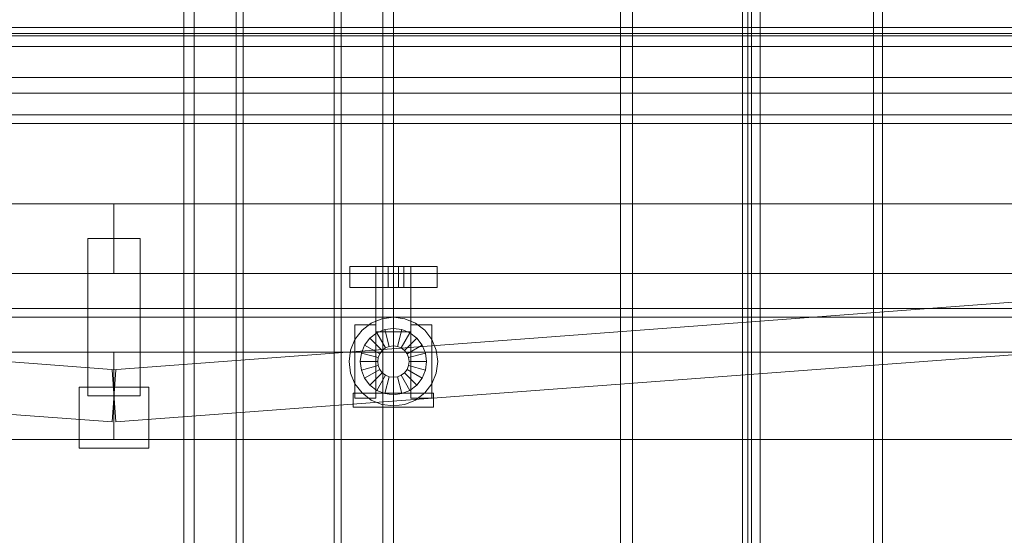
# Model space of a CAD drawing. Header units: millimetres. Extents: x -3490 to 61924, y -72580 to 6847.
# Tile 74 of 256: x 596 to 1160, y -35705 to -35410. Entities that reach past the tile are written whole.
import ezdxf

# ---------------------------------------------------------------- set-up
doc = ezdxf.new("R2010")
doc.units = ezdxf.units.MM
for name, color, linetype, lineweight in [('COTAS_O', 1, 'Continuous', 0), ('COTAS_P', 1, 'Continuous', 0), ('frontal_C01', 7, 'Continuous', 0), ('frontal_C03', 7, 'Continuous', 0), ('frontal_C04', 7, 'Continuous', 0), ('frontal_mezcladora', 7, 'Continuous', 0), ('frontal_secador', 7, 'Continuous', 0)]:
    doc.layers.add(name, color=color, linetype=linetype, lineweight=lineweight)
doc.dimstyles.new('R19_100', dxfattribs={"dimtxt": 250, "dimasz": 150, "dimexe": 150, "dimexo": 80, "dimgap": 100, "dimtad": 1, "dimtih": 1, "dimtoh": 1, "dimdsep": 46, "dimcen": 0.09, "dimadec": 0, "dimazin": 0, "dimtfac": 1, "dimtdec": 4, "dimtofl": 0, "dimtmove": 0, "dimatfit": 3, "dimfxl": 1, "dimtolj": 1, "dimtzin": 0, "dimarcsym": 0})

# ---------------------------------------------------------------- blocks, each defined once
blk = doc.blocks.new('DIM_R29_52')
at = {"layer": 'COTAS_P'}
for p, q in [((-1750, -34600), (-1600, -34555)), ((2600, -34600), (2450, -34555)), ((-1750, -35500), (-1750, -34600)), ((-1750, -34600), (2600, -34600)), ((-1750, -34600), (-1600, -34645)), ((2600, -34600), (2450, -34645)), ((2600, -35500), (2600, -34600))]:
    blk.add_line(p, q, dxfattribs=at)
blk.add_text('4350 P', height=250, dxfattribs=at).set_placement((425, -34500))
blk = doc.blocks.new('DIM_R29_65')
at = {"layer": 'COTAS_O'}
for p, q in [((-1400, -35300), (-1250, -35255)), ((1400, -35300), (1250, -35255)), ((-1400, -36000), (-1400, -35300)), ((-1400, -35300), (1400, -35300)), ((-1400, -35300), (-1250, -35345)), ((1400, -35300), (1250, -35345)), ((1400, -36000), (1400, -35300))]:
    blk.add_line(p, q, dxfattribs=at)
blk.add_text('2800 O', height=250, dxfattribs=at).set_placement((0, -35200))
blk = doc.blocks.new('DIM_R29_67')
at = {"layer": 'COTAS_P'}
for p, q in [((-305, -35300), (-155, -35255)), ((345, -35300), (195, -35255)), ((-305, -36000), (-305, -35300)), ((-305, -35300), (345, -35300)), ((-305, -35300), (-155, -35345)), ((345, -35300), (195, -35345)), ((345, -36000), (345, -35300))]:
    blk.add_line(p, q, dxfattribs=at)
blk.add_text('650 P', height=250, dxfattribs=at).set_placement((20, -35200))

msp = doc.modelspace()

# ---------------------------------------------------------------- linework, layer by layer
at = {"layer": 'frontal_C01'}
for p, q in [((940, -35975), (940, -33925.304)), ((947, -35975), (947, -33925.304)), ((1013, -35975), (1013, -33925.304)), ((1020, -35975), (1020, -33925.304))]:
    msp.add_line(p, q, dxfattribs=at)
at = {"layer": 'frontal_C03'}
for p, q in [((1530, -35414.158), (-1530, -35414.158)), ((1500, -35417.595), (-1500, -35417.595)), ((1500, -35442.718), (-1500, -35442.718)), ((-1500, -35451.701), (1500, -35451.701)), ((1530, -35464.158), (-1530, -35464.158)), ((1530, -35469.158), (-1530, -35469.158))]:
    msp.add_line(p, q, dxfattribs=at)
at = {"layer": 'frontal_C04'}
for p, q in [((560, -35419), (1540, -35419)), ((560, -35425), (1540, -35425)), ((-550, -35515), (650, -35515)), ((650, -35515), (650, -35555)), ((650, -35515), (1850, -35515)), ((-548.878, -35520.042), (651.122, -35610.042)), ((648.878, -35610.042), (1848.878, -35520.042)), ((665, -35535), (635, -35535)), ((635, -35625), (635, -35535)), ((665, -35535), (665, -35625)), ((-551.122, -35549.958), (648.878, -35639.958)), ((651.122, -35639.958), (1851.122, -35549.958)), ((-550, -35555), (650, -35555)), ((650, -35555), (1850, -35555)), ((785, -35551), (835, -35551)), ((785, -35551), (785, -35563)), ((800, -35551), (820, -35551)), ((800, -35551), (800, -35588.4)), ((804, -35551), (807, -35551)), ((804, -35551), (804, -35563)), ((807, -35551), (813, -35551)), ((807, -35563), (807, -35551)), ((813, -35551), (816, -35551)), ((813, -35563), (813, -35551)), ((816, -35563), (816, -35551)), ((820, -35588.4), (820, -35551)), ((835, -35563), (835, -35551)), ((785, -35563), (835, -35563)), ((807, -35563), (804, -35563)), ((807, -35563), (813, -35563)), ((813, -35563), (816, -35563)), ((-1750, -35575), (2600, -35575)), ((-1750, -35580), (2600, -35580)), ((792.039, -35587.439), (797.3, -35583.403)), ((797.3, -35583.403), (803.426, -35580.865)), ((803.426, -35580.865), (810, -35580)), ((810, -35580), (816.574, -35580.865)), ((816.574, -35580.865), (822.7, -35583.403)), ((822.7, -35583.403), (827.961, -35587.439)), ((788, -35584.4), (800, -35584.4)), ((788, -35584.4), (788, -35626.4)), ((788.003, -35592.7), (792.039, -35587.439)), ((796.565, -35591.965), (800.5, -35588.946)), ((800, -35626.4), (800, -35584.4)), ((800, -35588.4), (820, -35588.4)), ((800.5, -35588.946), (805.082, -35587.047)), ((805.5, -35597.606), (800.5, -35588.946)), ((805.082, -35587.047), (810, -35586.4)), ((807.671, -35596.707), (805.082, -35587.047)), ((810, -35596.4), (810, -35586.4)), ((810, -35586.4), (814.918, -35587.047)), ((812.329, -35596.707), (814.918, -35587.047)), ((814.5, -35597.606), (819.5, -35588.946)), ((814.918, -35587.047), (819.5, -35588.946)), ((819.5, -35588.946), (823.435, -35591.965)), ((820, -35584.4), (832, -35584.4)), ((820, -35584.4), (820, -35626.4)), ((827.961, -35587.439), (831.997, -35592.7)), ((832, -35626.4), (832, -35584.4)), ((785.465, -35598.826), (788.003, -35592.7)), ((793.546, -35595.9), (796.565, -35591.965)), ((803.636, -35599.036), (796.565, -35591.965)), ((816.364, -35599.036), (823.435, -35591.965)), ((823.435, -35591.965), (826.454, -35595.9)), ((831.997, -35592.7), (834.535, -35598.826)), ((-550, -35600), (650, -35600)), ((650, -35600), (650, -35650)), ((650, -35600), (1850, -35600)), ((784.6, -35605.4), (785.465, -35598.826)), ((791, -35605.4), (791.647, -35600.482)), ((791.647, -35600.482), (793.546, -35595.9)), ((801.307, -35603.071), (791.647, -35600.482)), ((802.206, -35600.9), (793.546, -35595.9)), ((802.206, -35600.9), (803.636, -35599.036)), ((803.636, -35599.036), (805.5, -35597.606)), ((805.5, -35597.606), (807.671, -35596.707)), ((807.671, -35596.707), (810, -35596.4)), ((810, -35596.4), (812.329, -35596.707)), ((812.329, -35596.707), (814.5, -35597.606)), ((814.5, -35597.606), (816.364, -35599.036)), ((816.364, -35599.036), (817.794, -35600.9)), ((817.794, -35600.9), (826.454, -35595.9)), ((818.693, -35603.071), (828.353, -35600.482)), ((826.454, -35595.9), (828.353, -35600.482)), ((828.353, -35600.482), (829, -35605.4)), ((834.535, -35598.826), (835.4, -35605.4)), ((785.465, -35611.974), (784.6, -35605.4)), ((801, -35605.4), (791, -35605.4)), ((791.647, -35610.318), (791, -35605.4)), ((801, -35605.4), (801.307, -35603.071)), ((801.307, -35607.729), (801, -35605.4)), ((801.307, -35603.071), (802.206, -35600.9)), ((817.794, -35600.9), (818.693, -35603.071)), ((818.693, -35603.071), (819, -35605.4)), ((819, -35605.4), (818.693, -35607.729)), ((829, -35605.4), (819, -35605.4)), ((829, -35605.4), (828.353, -35610.318)), ((835.4, -35605.4), (834.535, -35611.974)), ((651.122, -35610.042), (648.878, -35639.958)), ((648.878, -35610.042), (651.122, -35639.958)), ((788.003, -35618.1), (785.465, -35611.974)), ((801.307, -35607.729), (791.647, -35610.318)), ((793.546, -35614.9), (791.647, -35610.318)), ((802.206, -35609.9), (793.546, -35614.9)), ((803.636, -35611.764), (796.565, -35618.835)), ((802.206, -35609.9), (801.307, -35607.729)), ((803.636, -35611.764), (802.206, -35609.9)), ((805.5, -35613.194), (803.636, -35611.764)), ((816.364, -35611.764), (814.5, -35613.194)), ((817.794, -35609.9), (816.364, -35611.764)), ((816.364, -35611.764), (823.435, -35618.835)), ((818.693, -35607.729), (817.794, -35609.9)), ((817.794, -35609.9), (826.454, -35614.9)), ((818.693, -35607.729), (828.353, -35610.318)), ((828.353, -35610.318), (826.454, -35614.9)), ((834.535, -35611.974), (831.997, -35618.1)), ((796.565, -35618.835), (793.546, -35614.9)), ((805.5, -35613.194), (800.5, -35621.854)), ((807.671, -35614.093), (805.082, -35623.753)), ((807.671, -35614.093), (805.5, -35613.194)), ((810, -35614.4), (807.671, -35614.093)), ((812.329, -35614.093), (810, -35614.4)), ((810, -35614.4), (810, -35624.4)), ((814.5, -35613.194), (812.329, -35614.093)), ((812.329, -35614.093), (814.918, -35623.753)), ((814.5, -35613.194), (819.5, -35621.854)), ((826.454, -35614.9), (823.435, -35618.835)), ((630, -35620), (670, -35620)), ((630, -35620), (630, -35655)), ((670, -35655), (670, -35620)), ((787, -35623.4), (833, -35623.4)), ((787, -35623.4), (787, -35631.4)), ((792.039, -35623.361), (788.003, -35618.1)), ((797.3, -35627.397), (792.039, -35623.361)), ((800.5, -35621.854), (796.565, -35618.835)), ((805.082, -35623.753), (800.5, -35621.854)), ((819.5, -35621.854), (814.918, -35623.753)), ((823.435, -35618.835), (819.5, -35621.854)), ((827.961, -35623.361), (822.7, -35627.397)), ((831.997, -35618.1), (827.961, -35623.361)), ((833, -35631.4), (833, -35623.4)), ((665, -35625), (635, -35625)), ((788, -35626.4), (800, -35626.4)), ((803.426, -35629.935), (797.3, -35627.397)), ((810, -35624.4), (805.082, -35623.753)), ((814.918, -35623.753), (810, -35624.4)), ((822.7, -35627.397), (816.574, -35629.935)), ((820, -35626.4), (832, -35626.4)), ((787, -35631.4), (833, -35631.4)), ((810, -35630.8), (803.426, -35629.935)), ((816.574, -35629.935), (810, -35630.8)), ((-550, -35650), (650, -35650)), ((650, -35650), (1850, -35650)), ((630, -35655), (670, -35655))]:
    msp.add_line(p, q, dxfattribs=at)
at = {"layer": 'frontal_mezcladora'}
for p, q in [((690, -35988), (690, -34900)), ((696, -35988), (696, -34900)), ((804, -35988), (804, -34900)), ((810, -35988), (810, -34900)), ((720, -35872.255), (720, -35022.255)), ((720, -35874.749), (720, -35024.749)), ((780, -35022.255), (780, -35872.255)), ((780, -35024.749), (780, -35874.749)), ((720, -35025.954), (720, -35875.954)), ((720, -35028.116), (720, -35878.116)), ((724, -35025.954), (724, -35875.954)), ((724, -35028.116), (724, -35878.116)), ((776, -35875.954), (776, -35025.954)), ((776, -35878.116), (776, -35028.116)), ((780, -35875.954), (780, -35025.954)), ((780, -35878.116), (780, -35028.116)), ((720, -35921.884), (720, -35071.884)), ((720, -35924.046), (720, -35074.046)), ((720, -35075.251), (720, -35925.251)), ((724, -35921.884), (724, -35071.884)), ((724, -35924.046), (724, -35074.046)), ((776, -35071.884), (776, -35921.884)), ((776, -35074.046), (776, -35924.046)), ((780, -35071.884), (780, -35921.884)), ((780, -35074.046), (780, -35924.046)), ((780, -35925.251), (780, -35075.251)), ((720, -35077.745), (720, -35927.745)), ((780, -35927.745), (780, -35077.745))]:
    msp.add_line(p, q, dxfattribs=at)
at = {"layer": 'frontal_secador'}
for p, q in [((1010, -35988), (1010, -35144.711)), ((1015, -35988), (1015, -35144.711)), ((1085, -35988), (1085, -35144.711)), ((1090, -35988), (1090, -35144.711))]:
    msp.add_line(p, q, dxfattribs=at)

# ---------------------------------------------------------------- dimensions: what is measured, and where the dimension line sits
at = {"layer": 'COTAS_O'}
dim = msp.add_aligned_dim(p1=(-1400, -36000), p2=(1400, -36000), distance=700, text='<> O', dimstyle='R19_100', dxfattribs=at)
dim.commit()
dim.dimension.update_dxf_attribs({"geometry": 'DIM_R29_65', "text_midpoint": (0, -35300)})
at = {"layer": 'COTAS_P'}
for p1, p2, distance, picture, middle in [((-1750, -35500), (2600, -35500), 900, 'DIM_R29_52', (425, -34600)), ((-305, -36000), (345, -36000), 700, 'DIM_R29_67', (20, -35300))]:
    dim = msp.add_aligned_dim(p1=p1, p2=p2, distance=distance, text='<> P', dimstyle='R19_100', dxfattribs=at)
    dim.commit()
    dim.dimension.update_dxf_attribs({"geometry": picture, "text_midpoint": middle})

doc.saveas('drawing.dxf')
